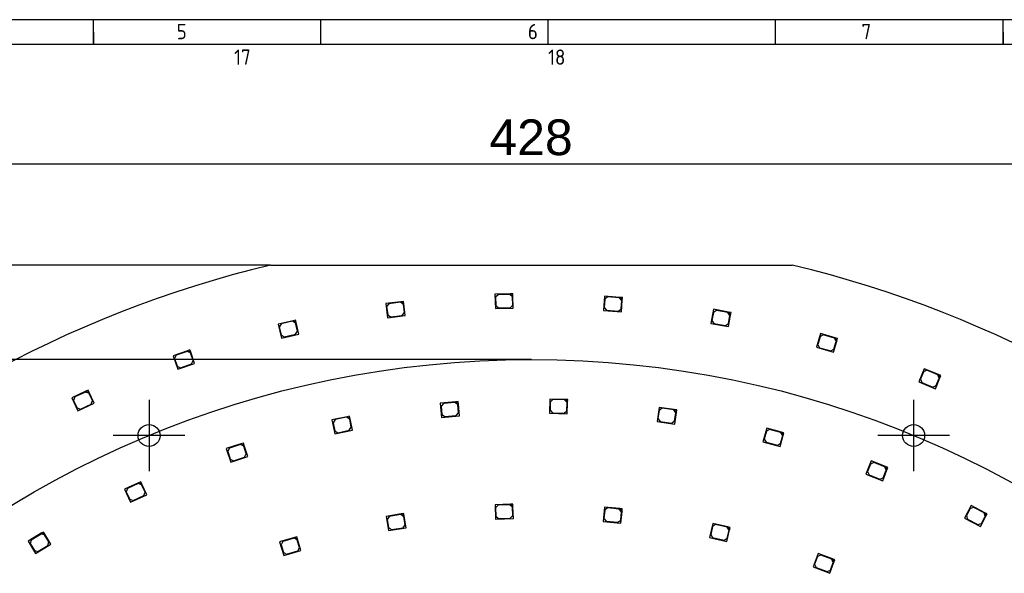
# Model space of a CAD drawing. Header units: millimetres. Extents: x 7 to 819, y 6 to 587.
# Tile 7 of 13: x 271 to 463, y 478 to 587. Entities that reach past the tile are written whole.
import ezdxf
from ezdxf.enums import TextEntityAlignment as Align
from ezdxf.lldxf.tags import DXFTag

# ---------------------------------------------------------------- set-up
doc = ezdxf.new("R2010")
doc.units = ezdxf.units.MM
doc.layers.add('Default', color=7, linetype='Continuous')
doc.layers.add('RDLED_440MM_5000', color=7, linetype='Continuous')
doc.styles.add('SEACAD_Arial', font='arial.ttf')
doc.styles.add('SEACAD_Solid_Edge_ANSI1_Symbols', font='semeca1.ttf')
tags = doc.linetypes.add('CENTER2', pattern=[28.575, 19.05, -3.175, 3.175, -3.175]).pattern_tags.tags
tags[10:11] = [DXFTag(74, 4), DXFTag(75, 0), DXFTag(340, '0'), DXFTag(46, 0.0), DXFTag(50, 0.0), DXFTag(44, 0.0), DXFTag(45, 0.0)]
tags[8:9] = [DXFTag(74, 4), DXFTag(75, 0), DXFTag(340, '0'), DXFTag(46, 0.0), DXFTag(50, 0.0), DXFTag(44, 0.0), DXFTag(45, 0.0)]
tags[6:7] = [DXFTag(74, 4), DXFTag(75, 0), DXFTag(340, '0'), DXFTag(46, 0.0), DXFTag(50, 0.0), DXFTag(44, 0.0), DXFTag(45, 0.0)]
tags[4:5] = [DXFTag(74, 4), DXFTag(75, 0), DXFTag(340, '0'), DXFTag(46, 0.0), DXFTag(50, 0.0), DXFTag(44, 0.0), DXFTag(45, 0.0)]
tags = doc.linetypes.add('HIDDEN2', pattern=[4.7625, 3.175, -1.5875]).pattern_tags.tags
tags[6:7] = [DXFTag(74, 4), DXFTag(75, 0), DXFTag(340, '0'), DXFTag(46, 0.0), DXFTag(50, 0.0), DXFTag(44, 0.0), DXFTag(45, 0.0)]
tags[4:5] = [DXFTag(74, 4), DXFTag(75, 0), DXFTag(340, '0'), DXFTag(46, 0.0), DXFTag(50, 0.0), DXFTag(44, 0.0), DXFTag(45, 0.0)]
doc.dimstyles.new('ISO', dxfattribs={"dimtxt": 7, "dimasz": 7, "dimexe": 3.5, "dimexo": 0, "dimgap": 1.75, "dimtad": 1, "dimtxsty": 'SEACAD_Arial', "dimblk1": '_SE_FILLED', "dimblk2": '_SE_FILLED', "dimsah": 1, "dimcen": 3.5, "dimadec": 0, "dimazin": 0, "dimtfac": 0.5, "dimtdec": 3, "dimtmove": 0, "dimatfit": 3, "dimfxl": 1, "dimarcsym": 0})

# ---------------------------------------------------------------- blocks, each defined once
blk = doc.blocks.new('SEANNOT_GROUP4')
at = {"layer": 'Default', "color": 7, "linetype": 'CENTER2'}
for p, q in [((295.98, 512.23), (295.98, 498.23)), ((302.98, 505.23), (288.98, 505.23))]:
    blk.add_line(p, q, dxfattribs=at)
blk = doc.blocks.new('SEANNOT_GROUP5')
at = {"layer": 'Default', "color": 7, "linetype": 'CENTER2'}
for p, q in [((445.61, 512.23), (445.61, 498.23)), ((452.61, 505.23), (438.61, 505.23))]:
    blk.add_line(p, q, dxfattribs=at)
blk = doc.blocks.new('SE')
at = {"layer": 'RDLED_440MM_5000', "color": 7, "linetype": 'Continuous'}
for p, q in [((319.77, 538.61), (421.82, 538.61)), ((366.68, 532.97), (363.68, 532.9)), ((363.68, 532.9), (363.75, 530.1)), ((364.28, 532.81), (363.8, 532.3)), ((363.8, 532.3), (363.84, 530.7)), ((366.58, 532.87), (364.28, 532.81)), ((367.09, 532.38), (366.58, 532.87)), ((367.18, 532.99), (366.68, 532.97)), ((366.68, 532.97), (367.19, 532.49)), ((367.14, 530.78), (367.09, 532.38)), ((367.19, 532.49), (367.18, 532.99)), ((367.25, 530.19), (367.19, 532.49)), ((385.13, 532.52), (384.92, 529.73)), ((385.19, 531.92), (385.06, 530.32)), ((388.12, 532.29), (385.13, 532.52)), ((385.72, 532.38), (385.19, 531.92)), ((388.02, 532.2), (385.72, 532.38)), ((388.48, 531.66), (388.02, 532.2)), ((388.62, 532.25), (388.12, 532.29)), ((388.12, 532.29), (388.58, 531.75)), ((388.58, 531.75), (388.62, 532.25)), ((345.28, 531.44), (342.3, 531.06)), ((342.3, 531.06), (342.66, 528.28)), ((342.91, 531.04), (342.48, 530.48)), ((342.48, 530.48), (342.68, 528.89)), ((345.19, 531.33), (342.91, 531.04)), ((345.75, 530.9), (345.19, 531.33)), ((345.77, 531.51), (345.28, 531.44)), ((345.28, 531.44), (345.84, 531.01)), ((345.96, 529.31), (345.75, 530.9)), ((345.84, 531.01), (345.77, 531.51)), ((346.13, 528.73), (345.84, 531.01)), ((363.75, 530.1), (367.25, 530.19)), ((363.84, 530.7), (364.35, 530.21)), ((364.35, 530.21), (366.65, 530.27)), ((366.65, 530.27), (367.14, 530.78)), ((385.06, 530.32), (385.52, 529.78)), ((387.82, 529.61), (388.35, 530.07)), ((388.35, 530.07), (388.48, 531.66)), ((388.41, 529.46), (388.58, 531.75)), ((406.44, 529.95), (405.93, 527.19)), ((409.39, 529.41), (406.44, 529.95)), ((342.66, 528.28), (346.13, 528.73)), ((342.68, 528.89), (343.24, 528.46)), ((343.24, 528.46), (345.52, 528.75)), ((345.52, 528.75), (345.96, 529.31)), ((384.92, 529.73), (388.41, 529.46)), ((385.52, 529.78), (387.82, 529.61)), ((406.43, 529.34), (406.14, 527.76)), ((407.01, 529.74), (406.43, 529.34)), ((409.27, 529.33), (407.01, 529.74)), ((409.67, 528.75), (409.27, 529.33)), ((409.38, 526.56), (409.79, 528.83)), ((409.88, 529.32), (409.39, 529.41)), ((409.39, 529.41), (409.79, 528.83)), ((409.39, 527.17), (409.67, 528.75)), ((409.79, 528.83), (409.88, 529.32)), ((324.15, 527.72), (321.23, 527.04)), ((321.23, 527.04), (321.87, 524.31)), ((321.83, 527.08), (321.46, 526.47)), ((321.46, 526.47), (321.83, 524.92)), ((324.07, 527.6), (321.83, 527.08)), ((324.67, 527.23), (324.07, 527.6)), ((324.63, 527.84), (324.15, 527.72)), ((324.15, 527.72), (324.75, 527.35)), ((324.75, 527.35), (324.63, 527.84)), ((325.04, 525.68), (324.67, 527.23)), ((325.27, 525.11), (324.75, 527.35)), ((405.93, 527.19), (409.38, 526.56)), ((406.14, 527.76), (406.54, 527.18)), ((406.54, 527.18), (408.8, 526.77)), ((408.8, 526.77), (409.39, 527.17)), ((321.83, 524.92), (322.43, 524.55)), ((321.87, 524.31), (325.27, 525.11)), ((322.43, 524.55), (324.67, 525.07)), ((324.67, 525.07), (325.04, 525.68)), ((427.36, 525.19), (426.58, 522.51)), ((427.29, 524.59), (426.84, 523.05)), ((427.91, 524.93), (427.29, 524.59)), ((430.24, 524.36), (427.36, 525.19)), ((430.12, 524.29), (427.91, 524.93)), ((430.46, 523.67), (430.12, 524.29)), ((430.72, 524.22), (430.24, 524.36)), ((430.24, 524.36), (430.58, 523.74)), ((430.58, 523.74), (430.72, 524.22)), ((426.58, 522.51), (429.94, 521.53)), ((426.84, 523.05), (427.18, 522.43)), ((427.18, 522.43), (429.39, 521.79)), ((429.94, 521.53), (430.58, 523.74)), ((430.01, 522.13), (430.46, 523.67)), ((303.51, 521.85), (300.67, 520.87)), ((300.67, 520.87), (301.59, 518.22)), ((301.27, 520.97), (300.97, 520.33)), ((300.97, 520.33), (301.49, 518.82)), ((303.45, 521.72), (301.27, 520.97)), ((304.08, 521.42), (303.45, 521.72)), ((303.98, 522.02), (303.51, 521.85)), ((303.51, 521.85), (304.14, 521.54)), ((304.14, 521.54), (303.98, 522.02)), ((304.61, 519.91), (304.08, 521.42)), ((304.9, 519.37), (304.14, 521.54)), ((429.39, 521.79), (430.01, 522.13)), ((301.49, 518.82), (302.13, 518.51)), ((301.59, 518.22), (304.9, 519.37)), ((302.13, 518.51), (304.3, 519.27)), ((304.3, 519.27), (304.61, 519.91)), ((447.68, 518.31), (446.63, 515.72)), ((447.55, 517.72), (446.95, 516.24)), ((448.2, 518), (447.55, 517.72)), ((450.46, 517.18), (447.68, 518.31)), ((450.33, 517.13), (448.2, 518)), ((449.87, 514.4), (450.74, 516.53)), ((450, 515), (450.61, 516.48)), ((450.61, 516.48), (450.33, 517.13)), ((450.93, 517), (450.46, 517.18)), ((450.46, 517.18), (450.74, 516.53)), ((450.74, 516.53), (450.93, 517)), ((446.63, 515.72), (449.87, 514.4)), ((446.95, 516.24), (447.22, 515.59)), ((447.22, 515.59), (449.35, 514.72)), ((449.35, 514.72), (450, 515)), ((283.58, 513.89), (280.87, 512.62)), ((280.87, 512.62), (282.05, 510.08)), ((281.45, 512.78), (281.21, 512.11)), ((283.54, 513.75), (281.45, 512.78)), ((284.2, 513.51), (283.54, 513.75)), ((284.04, 514.1), (283.58, 513.89)), ((283.58, 513.89), (284.25, 513.65)), ((284.25, 513.65), (284.04, 514.1)), ((284.88, 512.06), (284.2, 513.51)), ((285.22, 511.56), (284.25, 513.65)), ((281.21, 512.11), (281.89, 510.67)), ((281.89, 510.67), (282.55, 510.42)), ((282.05, 510.08), (285.22, 511.56)), ((282.55, 510.42), (284.64, 511.4)), ((284.64, 511.4), (284.88, 512.06)), ((355.97, 511.83), (352.98, 511.57)), ((352.98, 511.57), (353.22, 508.78)), ((353.59, 511.52), (353.13, 510.98)), ((353.13, 510.98), (353.27, 509.39)), ((355.88, 511.72), (353.59, 511.52)), ((356.42, 511.26), (355.88, 511.72)), ((356.47, 511.87), (355.97, 511.83)), ((355.97, 511.83), (356.51, 511.37)), ((356.56, 509.67), (356.42, 511.26)), ((356.51, 511.37), (356.47, 511.87)), ((356.71, 509.08), (356.51, 511.37)), ((374.41, 512.38), (374.33, 509.58)), ((377.41, 512.3), (374.41, 512.38)), ((374.49, 511.78), (374.45, 510.18)), ((375.01, 512.27), (374.49, 511.78)), ((377.3, 512.2), (375.01, 512.27)), ((377.79, 511.69), (377.3, 512.2)), ((377.91, 512.28), (377.41, 512.3)), ((377.41, 512.3), (377.89, 511.78)), ((377.74, 510.09), (377.79, 511.69)), ((377.83, 509.48), (377.89, 511.78)), ((377.89, 511.78), (377.91, 512.28)), ((395.79, 510.75), (395.39, 507.98)), ((398.76, 510.32), (395.79, 510.75)), ((334.72, 508.92), (331.78, 508.32)), ((334.65, 508.8), (332.39, 508.34)), ((335.24, 508.41), (334.65, 508.8)), ((335.21, 509.02), (334.72, 508.92)), ((334.72, 508.92), (335.31, 508.53)), ((335.31, 508.53), (335.21, 509.02)), ((353.22, 508.78), (356.71, 509.08)), ((353.27, 509.39), (353.81, 508.93)), ((353.81, 508.93), (356.1, 509.13)), ((356.1, 509.13), (356.56, 509.67)), ((374.33, 509.58), (377.83, 509.48)), ((374.45, 510.18), (374.93, 509.67)), ((374.93, 509.67), (377.23, 509.6)), ((377.23, 509.6), (377.74, 510.09)), ((395.8, 510.14), (395.58, 508.56)), ((396.37, 510.56), (395.8, 510.14)), ((398.65, 510.24), (396.37, 510.56)), ((399.07, 509.67), (398.65, 510.24)), ((399.25, 510.25), (398.76, 510.32)), ((398.76, 510.32), (399.18, 509.75)), ((398.84, 508.09), (399.07, 509.67)), ((398.86, 507.48), (399.18, 509.75)), ((399.18, 509.75), (399.25, 510.25)), ((331.78, 508.32), (332.34, 505.58)), ((332.39, 508.34), (332, 507.75)), ((332, 507.75), (332.32, 506.18)), ((335.16, 506.25), (335.55, 506.84)), ((335.55, 506.84), (335.24, 508.41)), ((335.77, 506.27), (335.31, 508.53)), ((395.39, 507.98), (398.86, 507.48)), ((395.58, 508.56), (396, 507.99)), ((396, 507.99), (398.28, 507.66)), ((398.28, 507.66), (398.84, 508.09)), ((332.32, 506.18), (332.91, 505.79)), ((332.34, 505.58), (335.77, 506.27)), ((332.91, 505.79), (335.16, 506.25)), ((416.85, 506.68), (416.13, 503.98)), ((416.79, 506.08), (416.38, 504.53)), ((417.4, 506.44), (416.79, 506.08)), ((419.75, 505.92), (416.85, 506.68)), ((419.62, 505.85), (417.4, 506.44)), ((419.52, 503.09), (420.1, 505.31)), ((419.57, 503.69), (419.98, 505.24)), ((419.98, 505.24), (419.62, 505.85)), ((420.23, 505.79), (419.75, 505.92)), ((419.75, 505.92), (420.1, 505.31)), ((420.1, 505.31), (420.23, 505.79)), ((313.95, 503.6), (311.1, 502.68)), ((313.89, 503.48), (311.7, 502.77)), ((314.52, 503.16), (313.89, 503.48)), ((314.43, 503.76), (313.95, 503.6)), ((313.95, 503.6), (314.58, 503.28)), ((314.58, 503.28), (314.43, 503.76)), ((315.01, 501.64), (314.52, 503.16)), ((315.29, 501.1), (314.58, 503.28)), ((416.13, 503.98), (419.52, 503.09)), ((416.38, 504.53), (416.74, 503.92)), ((416.74, 503.92), (418.96, 503.34)), ((418.96, 503.34), (419.57, 503.69)), ((311.1, 502.68), (311.96, 500.01)), ((311.7, 502.77), (311.38, 502.14)), ((311.38, 502.14), (311.87, 500.62)), ((311.96, 500.01), (315.29, 501.1)), ((312.5, 500.29), (314.69, 501.01)), ((314.69, 501.01), (315.01, 501.64)), ((311.87, 500.62), (312.5, 500.29)), ((437.3, 500.25), (436.28, 497.64)), ((437.18, 499.65), (436.59, 498.16)), ((437.82, 499.94), (437.18, 499.65)), ((440.1, 499.16), (437.3, 500.25)), ((439.97, 499.1), (437.82, 499.94)), ((440.25, 498.46), (439.97, 499.1)), ((440.56, 498.98), (440.1, 499.16)), ((440.1, 499.16), (440.38, 498.51)), ((436.28, 497.64), (439.55, 496.37)), ((436.59, 498.16), (436.88, 497.51)), ((436.88, 497.51), (439.02, 496.68)), ((439.55, 496.37), (440.38, 498.51)), ((439.67, 496.96), (440.25, 498.46)), ((440.38, 498.51), (440.56, 498.98)), ((293.92, 495.96), (291.19, 494.71)), ((293.87, 495.83), (291.78, 494.87)), ((294.53, 495.58), (293.87, 495.83)), ((294.37, 496.17), (293.92, 495.96)), ((293.92, 495.96), (294.58, 495.71)), ((294.58, 495.71), (294.37, 496.17)), ((295.2, 494.12), (294.53, 495.58)), ((295.54, 493.62), (294.58, 495.71)), ((439.02, 496.68), (439.67, 496.96)), ((291.19, 494.71), (292.35, 492.16)), ((291.78, 494.87), (291.53, 494.21)), ((291.53, 494.21), (292.19, 492.75)), ((292.35, 492.16), (295.54, 493.62)), ((292.86, 492.5), (294.95, 493.46)), ((294.95, 493.46), (295.2, 494.12)), ((292.19, 492.75), (292.86, 492.5)), ((366.69, 491.76), (363.69, 491.67)), ((363.69, 491.67), (363.78, 488.87)), ((364.29, 491.59), (363.81, 491.07)), ((366.59, 491.66), (364.29, 491.59)), ((367.1, 491.18), (366.59, 491.66)), ((367.19, 491.78), (366.69, 491.76)), ((366.69, 491.76), (367.2, 491.28)), ((367.2, 491.28), (367.19, 491.78)), ((456.89, 491.52), (455.58, 489.05)), ((459.54, 490.12), (456.89, 491.52)), ((345.34, 489.87), (342.38, 489.39)), ((345.26, 489.75), (342.99, 489.38)), ((345.83, 489.34), (345.26, 489.75)), ((345.84, 489.95), (345.34, 489.87)), ((345.34, 489.87), (345.92, 489.45)), ((345.92, 489.45), (345.84, 489.95)), ((346.28, 487.18), (345.92, 489.45)), ((363.81, 491.07), (363.86, 489.47)), ((363.86, 489.47), (364.37, 488.99)), ((366.67, 489.06), (367.16, 489.58)), ((367.16, 489.58), (367.1, 491.18)), ((367.28, 488.98), (367.2, 491.28)), ((385.11, 491.2), (384.84, 488.42)), ((385.15, 490.6), (385, 489.01)), ((388.09, 490.92), (385.11, 491.2)), ((385.7, 491.05), (385.15, 490.6)), ((387.99, 490.83), (385.7, 491.05)), ((388.43, 490.28), (387.99, 490.83)), ((388.59, 490.87), (388.09, 490.92)), ((388.09, 490.92), (388.54, 490.37)), ((388.28, 488.69), (388.43, 490.28)), ((388.32, 488.08), (388.54, 490.37)), ((388.54, 490.37), (388.59, 490.87)), ((456.7, 490.95), (455.95, 489.53)), ((455.95, 489.53), (456.16, 488.85)), ((457.37, 491.15), (456.7, 490.95)), ((459.41, 490.08), (457.37, 491.15)), ((458.68, 487.41), (459.75, 489.45)), ((459.61, 489.41), (459.41, 490.08)), ((459.98, 489.89), (459.54, 490.12)), ((459.54, 490.12), (459.75, 489.45)), ((459.75, 489.45), (459.98, 489.89)), ((342.38, 489.39), (342.83, 486.62)), ((342.99, 489.38), (342.58, 488.81)), ((342.58, 488.81), (342.83, 487.23)), ((345.68, 487.18), (346.09, 487.76)), ((346.09, 487.76), (345.83, 489.34)), ((363.78, 488.87), (367.28, 488.98)), ((364.37, 488.99), (366.67, 489.06)), ((384.84, 488.42), (388.32, 488.08)), ((385, 489.01), (385.45, 488.46)), ((385.45, 488.46), (387.74, 488.24)), ((387.74, 488.24), (388.28, 488.69)), ((406.29, 488.01), (405.67, 485.28)), ((406.86, 487.78), (406.26, 487.4)), ((409.22, 487.34), (406.29, 488.01)), ((409.1, 487.26), (406.86, 487.78)), ((455.58, 489.05), (458.68, 487.41)), ((456.16, 488.85), (458.19, 487.78)), ((458.19, 487.78), (458.87, 487.99)), ((458.87, 487.99), (459.61, 489.41)), ((274.89, 486.08), (272.32, 484.53)), ((274.85, 485.94), (272.88, 484.75)), ((275.54, 485.77), (274.85, 485.94)), ((275.31, 486.34), (274.89, 486.08)), ((274.89, 486.08), (275.57, 485.91)), ((275.57, 485.91), (275.31, 486.34)), ((276.36, 484.4), (275.54, 485.77)), ((276.76, 483.94), (275.57, 485.91)), ((342.83, 487.23), (343.41, 486.82)), ((342.83, 486.62), (346.28, 487.18)), ((343.41, 486.82), (345.68, 487.18)), ((406.26, 487.4), (405.9, 485.84)), ((405.9, 485.84), (406.28, 485.24)), ((409.08, 484.5), (409.6, 486.74)), ((409.48, 486.67), (409.1, 487.26)), ((409.12, 485.11), (409.48, 486.67)), ((409.71, 487.23), (409.22, 487.34)), ((409.22, 487.34), (409.6, 486.74)), ((409.6, 486.74), (409.71, 487.23)), ((272.32, 484.53), (273.76, 482.13)), ((272.88, 484.75), (272.71, 484.07)), ((272.71, 484.07), (273.54, 482.7)), ((273.76, 482.13), (276.76, 483.94)), ((274.22, 482.53), (276.19, 483.71)), ((276.19, 483.71), (276.36, 484.4)), ((324.42, 485.25), (321.54, 484.4)), ((321.54, 484.4), (322.34, 481.72)), ((322.15, 484.48), (321.81, 483.85)), ((321.81, 483.85), (322.27, 482.32)), ((324.35, 485.13), (322.15, 484.48)), ((324.97, 484.79), (324.35, 485.13)), ((324.9, 485.4), (324.42, 485.25)), ((324.42, 485.25), (325.04, 484.92)), ((325.04, 484.92), (324.9, 485.4)), ((325.43, 483.26), (324.97, 484.79)), ((325.7, 482.71), (325.04, 484.92)), ((405.67, 485.28), (409.08, 484.5)), ((406.28, 485.24), (408.52, 484.73)), ((408.52, 484.73), (409.12, 485.11)), ((273.54, 482.7), (274.22, 482.53)), ((322.27, 482.32), (322.89, 481.98)), ((322.34, 481.72), (325.7, 482.71)), ((322.89, 481.98), (325.09, 482.64)), ((325.09, 482.64), (325.43, 483.26)), ((426.9, 482.13), (425.93, 479.5)), ((427.43, 481.82), (426.78, 481.53)), ((429.71, 481.09), (426.9, 482.13)), ((429.59, 481.03), (427.43, 481.82)), ((426.78, 481.53), (426.23, 480.03)), ((426.23, 480.03), (426.53, 479.38)), ((429.22, 478.29), (430.01, 480.45)), ((429.33, 478.89), (429.88, 480.39)), ((429.88, 480.39), (429.59, 481.03)), ((430.18, 480.92), (429.71, 481.09)), ((429.71, 481.09), (430.01, 480.45)), ((430.01, 480.45), (430.18, 480.92)), ((425.93, 479.5), (429.22, 478.29)), ((426.53, 479.38), (428.69, 478.59)), ((428.69, 478.59), (429.33, 478.89))]:
    blk.add_line(p, q, dxfattribs=at)
for centre in [(295.98, 505.23), (445.61, 505.23)]:
    blk.add_circle(centre, 2.15, dxfattribs=at)
for start, end in [(103.412, 166.588), (13.412, 76.588)]:
    blk.add_arc((370.8, 324.61), 220, start, end, dxfattribs=at)
blk = doc.blocks.new('DMBLK1')
at = {"layer": 'Default', "linetype": 'Continuous'}
for points in [[(163.8, 559.56), (156.8, 558.39), (163.8, 557.22)], [(577.8, 559.56), (577.8, 557.22), (584.8, 558.39)]]:
    blk.add_hatch(color=7, dxfattribs=at).paths.add_polyline_path(points)
at = {"layer": 'Default', "color": 7, "linetype": 'Continuous'}
for p, q in [((156.8, 375.64), (156.8, 561.89)), ((584.8, 375.64), (584.8, 561.89)), ((584.8, 558.39), (156.8, 558.39))]:
    blk.add_line(p, q, dxfattribs=at)
at = {"layer": 'Default', "color": 7, "linetype": 'Continuous', "style": 'SEACAD_Arial'}
blk.add_text('428', height=7, dxfattribs=at).set_placement((362.58, 567.14), align=Align.TOP_LEFT)
blk = doc.blocks.new('_SE_FILLED')
at = {"color": 0}
blk.add_line((0, 0), (-1, 0), dxfattribs=at)
blk.add_solid([(0, 0), (-1, -0.1665), (-1, 0.1665), (0, 0)], dxfattribs=at)
blk = doc.blocks.new('DMBLK2')
at = {"layer": 'Default', "linetype": 'Continuous'}
for points in [[(104.84, 531.61), (107.17, 531.61), (106.01, 538.61)], [(104.84, 117.61), (106.01, 110.61), (107.17, 117.61)]]:
    blk.add_hatch(color=7, dxfattribs=at).paths.add_polyline_path(points)
at = {"layer": 'Default', "color": 7, "linetype": 'Continuous'}
for p, q in [((319.77, 538.61), (102.51, 538.61)), ((106.01, 110.61), (106.01, 538.61)), ((319.77, 110.61), (102.51, 110.61))]:
    blk.add_line(p, q, dxfattribs=at)
at = {"layer": 'Default', "color": 7, "linetype": 'Continuous', "style": 'SEACAD_Arial'}
blk.add_text('428', height=7, rotation=90, dxfattribs=at).set_placement((97.26, 316.39), align=Align.TOP_LEFT)
blk = doc.blocks.new('DMBLK6')
at = {"layer": 'Default', "linetype": 'Continuous'}
for points in [[(124.16, 513.11), (126.49, 513.11), (125.33, 520.11)], [(124.16, 136.11), (125.33, 129.11), (126.49, 136.11)]]:
    blk.add_hatch(color=7, dxfattribs=at).paths.add_polyline_path(points)
at = {"layer": 'Default', "color": 7, "linetype": 'Continuous'}
for p, q in [((370.8, 520.11), (121.83, 520.11)), ((125.33, 520.11), (125.33, 129.11)), ((370.8, 129.11), (121.83, 129.11))]:
    blk.add_line(p, q, dxfattribs=at)
for s, style, p in [('391', 'SEACAD_Arial', (116.58, 322.39)), ('O', 'SEACAD_Solid_Edge_ANSI1_Symbols', (116.58, 310.39))]:
    blk.add_text(s, height=7, rotation=90, dxfattribs=dict(at, style=style)).set_placement(p, align=Align.TOP_LEFT)

msp = doc.modelspace()

# ---------------------------------------------------------------- linework, layer by layer
at = {"layer": 'Default', "color": 7, "linetype": 'Continuous'}
for p, q in [((819.1, 586.67), (6.708, 586.67)), ((285.1, 581.809), (285.1, 586.67)), ((329.6, 581.809), (329.6, 586.67)), ((374.1, 581.809), (374.1, 586.67)), ((418.6, 581.809), (418.6, 586.67)), ((463.1, 581.809), (463.1, 586.67)), ((285.1, 584.24), (285.1, 581.809)), ((463.1, 584.24), (463.1, 581.809)), ((819.1, 581.809), (10.978, 581.809))]:
    msp.add_line(p, q, dxfattribs=at)
at = {"layer": 'Default', "color": 7, "linetype": 'HIDDEN2'}
msp.add_circle((370.795, 324.609), 195.5, dxfattribs=at)

# ---------------------------------------------------------------- block references
at = {"layer": 'Default'}
for name in ['SE', 'SEANNOT_GROUP4', 'SEANNOT_GROUP5']:
    msp.add_blockref(name, (0, 0), dxfattribs=at)

# ---------------------------------------------------------------- texts
at = {"layer": 'Default', "insert": (32.361, 585.835), "char_height": 3, "width": 763.84092, "attachment_point": 1}
msp.add_mtext('{\\fSolid Edge ISO|b1||i0||c0|p34;\\C7;\\H3.;\\W0.94;1                                          2                                      3                                      4                                   5                                       6                                     7                                   8                                     9                                      10                                 11                                      12                                    13                                  14                                     15                                   16                                     17                                  18}', dxfattribs=at)

# ---------------------------------------------------------------- dimensions: what is measured, and where the dimension line sits
at = {"layer": 'Default', "color": 7, "linetype": 'Continuous'}
dim = msp.add_linear_dim(base=(156.795, 558.39), p1=(584.795, 375.639), p2=(156.795, 375.639), text='\\A1;<>', dimstyle='ISO', dxfattribs=at)
dim.commit()
dim.dimension.update_dxf_attribs({"geometry": 'DMBLK1', "text_midpoint": (370.795, 558.39), "dimtype": 160})
dim = msp.add_linear_dim(base=(106.007, 538.609), p1=(319.766, 110.609), p2=(421.824, 538.609), angle=90, text='\\A1;<>', dimstyle='ISO', dxfattribs=at)
dim.commit()
dim.dimension.update_dxf_attribs({"geometry": 'DMBLK2', "text_midpoint": (106.007, 324.609), "dimtype": 160})
dim = msp.add_linear_dim(base=(125.327, 129.109), p1=(370.795, 520.109), p2=(370.795, 129.109), angle=270, text='\\A1;%%c<>', dimstyle='ISO', override={"dimtolj": 1}, dxfattribs=at)
dim.commit()
dim.dimension.update_dxf_attribs({"geometry": 'DMBLK6', "text_midpoint": (125.327, 324.609), "dimtype": 161})

doc.saveas('drawing.dxf')
